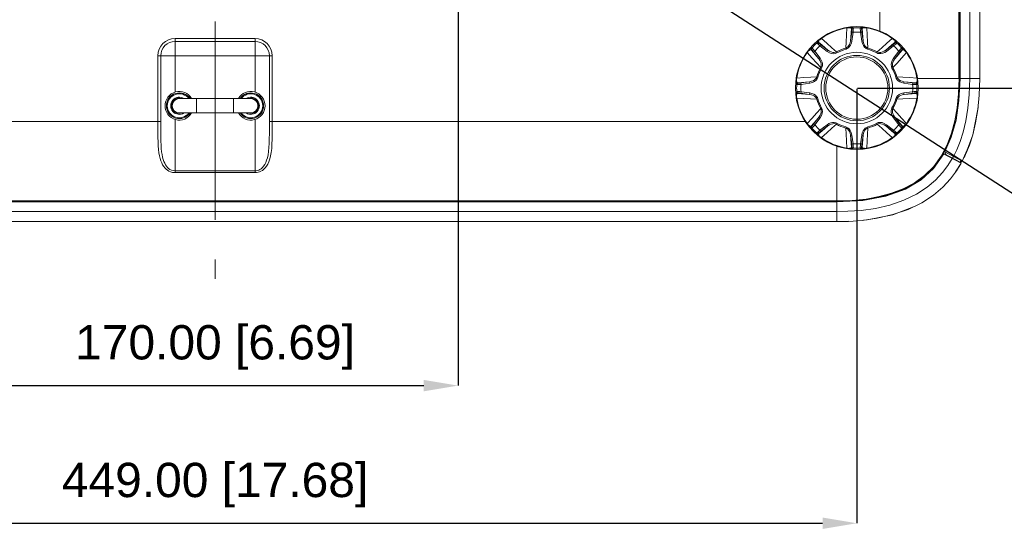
# Model space of a CAD drawing. Header units: millimetres. Extents: x 3925 to 5043, y -86 to 778.
# Tile 136 of 256: x 4300 to 4386, y 102 to 148. Entities that reach past the tile are written whole.
import ezdxf

# ---------------------------------------------------------------- set-up
doc = ezdxf.new("R2010")
doc.units = ezdxf.units.MM
doc.header["$LTSCALE"] = 46.255
doc.header["$PDMODE"] = 3
doc.header["$PDSIZE"] = 1
doc.linetypes.add('AM_ISO08W050', pattern=[18, 12, -1.5, 3, -1.5])
doc.linetypes.add('CENTER', pattern=[0.6, 0.375, -0.075, 0.075, -0.075])
doc.layers.get('0').update_dxf_attribs({"linetype": 'CONTINUOUS'})
doc.layers.get('Defpoints').update_dxf_attribs({"linetype": 'CONTINUOUS'})
doc.layers.add('AM_7', color=4, linetype='AM_ISO08W050', lineweight=25)
for name, color, linetype in [('H30-BOTTOM-CDXF_CONTINUOUS_LINE', 7, 'CONTINUOUS'), ('H30-LEFT-COVDXF_CONTINUOUS_LINE', 7, 'CONTINUOUS'), ('H30-U-RING_DDXF_CONTINUOUS_LINE', 7, 'CONTINUOUS'), ('H30_SECURITYDXF_CONTINUOUS_LINE', 7, 'CONTINUOUS'), ('H30K-REAR-CODXF_CONTINUOUS_LINE', 7, 'CONTINUOUS'), ('H30K-TOP-COVDXF_CONTINUOUS_LINE', 7, 'CONTINUOUS'), ('RUBBER-FOOT-DXF_CONTINUOUS_LINE', 7, 'CONTINUOUS')]:
    doc.layers.add(name, color=color, linetype=linetype)
doc.styles.add('SLDTEXTSTYLE0', font='arialbd.ttf', dxfattribs={"height": 5.5})
doc.styles.add('SLDTEXTSTYLE2', font='arial.ttf')
doc.styles.get("Standard").update_dxf_attribs({"font": 'txt', "width": 0.7})
doc.dimstyles.new('SLDDIMSTYLE1', dxfattribs={"dimtxt": 5.650301, "dimasz": 4.572, "dimexe": 0, "dimexo": 0.0625, "dimgap": 1.412575, "dimtad": 0, "dimtih": 1, "dimtoh": 1, "dimlfac": 3.5, "dimrnd": 1e-09, "dimzin": 4, "dimdsep": 46, "dimtxsty": 'SLDTEXTSTYLE0', "dimsah": 1, "dimcen": 0.09, "dimadec": 0, "dimazin": 1, "dimtol": 1, "dimtp": 0.8, "dimtm": 0.8, "dimtfac": 1, "dimtdec": 1, "dimtofl": 0, "dimtmove": 0, "dimatfit": 3, "dimfxl": 1, "dimfrac": 2, "dimtolj": 1, "dimarcsym": 0})
doc.dimstyles.new('SLDDIMSTYLE6', dxfattribs={"dimtxt": 0.18, "dimasz": 4.572, "dimexe": 0, "dimexo": 0.0625, "dimgap": 0, "dimtad": 0, "dimtih": 1, "dimtoh": 1, "dimdec": 0, "dimrnd": 1e-09, "dimzin": 0, "dimdsep": 46, "dimtxsty": 'STANDARD', "dimsah": 1, "dimcen": 0.09, "dimadec": 0, "dimazin": 0, "dimtfac": 4.572, "dimtdec": 0, "dimtofl": 0, "dimtmove": 0, "dimatfit": 3, "dimfxl": 1, "dimfrac": 2, "dimtolj": 1, "dimtzin": 0, "dimarcsym": 0})

# ---------------------------------------------------------------- blocks, each defined once
blk = doc.blocks.new('*D95')
at = {"color": 0, "linetype": 'Continuous', "lineweight": -2}
for p, q in [((4295.634, 203.852), (4295.634, 115.578)), ((4338.134, 203.852), (4338.134, 115.578)), ((4298.634, 115.578), (4335.134, 115.578))]:
    blk.add_line(p, q, dxfattribs=at)
at = {"color": 0, "linetype": 'Continuous', "lineweight": 0}
for points in [[(4298.634, 116.078), (4298.634, 115.078), (4295.634, 115.578)], [(4335.134, 116.078), (4335.134, 115.078), (4338.134, 115.578)]]:
    blk.add_solid(points, dxfattribs=at)
at = {"layer": 'Defpoints', "color": 0, "linetype": 'Continuous', "lineweight": 0}
for p in [(4295.634, 203.915), (4338.134, 203.915), (4338.134, 115.578)]:
    blk.add_point(p, dxfattribs=at)
at = {"color": 0, "linetype": 'Continuous', "lineweight": 0, "insert": (4316.884, 118.913), "char_height": 3, "attachment_point": 5, "style": 'SLDTEXTSTYLE2'}
blk.add_mtext('\\A1;170.00 [6.69]', dxfattribs=at)
blk = doc.blocks.new('*D98')
at = {"color": 0, "linetype": 'Continuous', "lineweight": -2}
for p, q in [((4260.759, 141.527), (4260.759, 103.545)), ((4373.009, 141.527), (4373.009, 103.545)), ((4263.759, 103.545), (4370.009, 103.545))]:
    blk.add_line(p, q, dxfattribs=at)
at = {"color": 0, "linetype": 'Continuous', "lineweight": 0}
for points in [[(4263.759, 104.045), (4263.759, 103.045), (4260.759, 103.545)], [(4370.009, 104.045), (4370.009, 103.045), (4373.009, 103.545)]]:
    blk.add_solid(points, dxfattribs=at)
at = {"layer": 'Defpoints', "color": 0, "linetype": 'Continuous', "lineweight": 0}
for p in [(4260.759, 141.59), (4373.009, 141.59), (4373.009, 103.545)]:
    blk.add_point(p, dxfattribs=at)
at = {"color": 0, "linetype": 'Continuous', "lineweight": 0, "insert": (4316.884, 106.88), "char_height": 3, "attachment_point": 5, "style": 'SLDTEXTSTYLE2'}
blk.add_mtext('\\A1;449.00 [17.68]', dxfattribs=at)
blk = doc.blocks.new('*D99')
at = {"color": 0, "linetype": 'Continuous', "lineweight": -2}
for p, q in [((4355.571, 219.415), (4396.499, 219.415)), ((4396.499, 216.415), (4396.499, 144.59)), ((4373.071, 141.59), (4396.499, 141.59))]:
    blk.add_line(p, q, dxfattribs=at)
at = {"color": 0, "linetype": 'Continuous', "lineweight": 0}
for points in [[(4395.999, 216.415), (4396.999, 216.415), (4396.499, 219.415)], [(4395.999, 144.59), (4396.999, 144.59), (4396.499, 141.59)]]:
    blk.add_solid(points, dxfattribs=at)
at = {"layer": 'Defpoints', "color": 0, "linetype": 'Continuous', "lineweight": 0}
for p in [(4355.509, 219.415), (4373.009, 141.59), (4396.499, 141.59)]:
    blk.add_point(p, dxfattribs=at)
at = {"color": 0, "linetype": 'Continuous', "lineweight": 0, "insert": (4393.164, 180.502), "char_height": 3, "attachment_point": 5, "rotation": 90, "style": 'SLDTEXTSTYLE2'}
blk.add_mtext('\\A1;311.30 [12.26]', dxfattribs=at)

msp = doc.modelspace()

# ---------------------------------------------------------------- linework, layer by layer
at = {"layer": 'AM_7', "linetype": 'CENTER', "lineweight": 15}
msp.add_line((4316.8838, 258.4298), (4316.8838, 124.9148), dxfattribs=at)
at = {"layer": 'H30-BOTTOM-CDXF_CONTINUOUS_LINE', "color": 7, "linetype": 'Continuous', "lineweight": 0}
for p, q in [((4375.0088, 216.4148), (4375.0088, 146.5615)), ((4381.9391, 142.4148), (4381.9391, 216.4148)), ((4381.9936, 216.4148), (4381.9936, 142.4148)), ((4320.3838, 145.9148), (4313.3838, 145.9148)), ((4313.3838, 141.2322), (4313.3838, 145.9148)), ((4320.3838, 145.6648), (4313.3838, 145.6648)), ((4320.3838, 141.2322), (4320.3838, 145.9148)), ((4311.8838, 144.4148), (4321.8838, 144.4148)), ((4311.8838, 144.4148), (4311.8838, 138.6648)), ((4312.1338, 144.4148), (4312.1339, 138.1758)), ((4321.6338, 138.6648), (4321.6338, 144.4148)), ((4321.8838, 138.6648), (4321.8838, 144.4148)), ((4378.3051, 142.4148), (4381.9936, 142.4148)), ((4265.2542, 138.6648), (4312.1338, 138.6648)), ((4313.3838, 134.1995), (4313.3838, 138.8473)), ((4320.3838, 138.8473), (4320.3838, 134.1995)), ((4321.6338, 138.6648), (4368.5161, 138.6648)), ((4371.2588, 131.68), (4371.2588, 136.5145)), ((4313.3838, 134.3558), (4320.3838, 134.3558)), ((4313.3838, 134.1995), (4320.3838, 134.1995)), ((4371.2588, 131.7345), (4262.5088, 131.7345)), ((4371.2588, 131.68), (4262.5088, 131.68))]:
    msp.add_line(p, q, dxfattribs=at)
for points in [[(4380.3924, 135.641), (4380.9006, 136.6158), (4381.2894, 137.6403), (4381.5804, 138.7158), (4381.7862, 139.8555), (4381.9112, 141.0802), (4381.9542, 142.4148)], [(4381.9936, 142.4148), (4381.8538, 140.0439), (4381.441, 137.9745), (4380.7772, 136.2316)], [(4311.8838, 138.6648), (4311.8839, 138.1586), (4311.8851, 137.6963), (4311.8894, 137.2732), (4311.8989, 136.8866), (4311.9156, 136.534), (4311.941, 136.2138), (4311.9761, 135.925), (4312.021, 135.6658), (4312.0759, 135.4338), (4312.141, 135.2256), (4312.2161, 135.0397), (4312.2999, 134.8765), (4312.3907, 134.7353), (4312.4885, 134.613), (4312.5957, 134.5055), (4312.7154, 134.4108), (4312.8492, 134.33), (4313.0002, 134.2648), (4313.1761, 134.2182), (4313.3838, 134.1995)], [(4320.3838, 134.3558), (4320.4934, 134.363), (4320.5977, 134.3836), (4320.7012, 134.4179), (4320.8064, 134.4684), (4320.9142, 134.5389), (4321.0231, 134.6333), (4321.1292, 134.7537), (4321.2282, 134.9002), (4321.3174, 135.0727), (4321.3959, 135.2726), (4321.463, 135.502), (4321.5182, 135.7626), (4321.5615, 136.0564), (4321.5932, 136.3862), (4321.6144, 136.7541), (4321.6266, 137.1625), (4321.6322, 137.6151), (4321.6337, 138.1151), (4321.6338, 138.6648)], [(4320.3838, 134.1995), (4320.5153, 134.2069), (4320.6405, 134.2282), (4320.7646, 134.2638), (4320.8909, 134.3162), (4321.0203, 134.3893), (4321.1509, 134.4871), (4321.2782, 134.6119), (4321.397, 134.7638), (4321.5041, 134.9426), (4321.5983, 135.1499), (4321.6789, 135.3878), (4321.7451, 135.658), (4321.797, 135.9626), (4321.8351, 136.3046), (4321.8605, 136.6859), (4321.8752, 137.1091), (4321.8818, 137.578), (4321.8837, 138.0958), (4321.8838, 138.6648)], [(4312.1339, 138.1758), (4312.1349, 137.7293), (4312.1384, 137.3209), (4312.1464, 136.9478), (4312.1603, 136.6076), (4312.1815, 136.2987), (4312.2107, 136.0201), (4312.2481, 135.7702), (4312.2939, 135.5464), (4312.3481, 135.3456), (4312.4107, 135.1663), (4312.4805, 135.0089), (4312.5562, 134.8727), (4312.6378, 134.7547), (4312.7271, 134.6511), (4312.8268, 134.5597), (4312.9383, 134.4817), (4313.0641, 134.4188), (4313.2107, 134.3739), (4313.3838, 134.3558)], [(4380.7772, 136.2316), (4379.9027, 134.8395), (4378.8025, 133.7459), (4377.4038, 132.8776), (4375.6554, 132.2202), (4373.5845, 131.8142), (4371.2588, 131.68)], [(4378.0292, 133.2792), (4378.9419, 133.9348), (4379.736, 134.7284), (4380.3924, 135.641)], [(4371.2588, 131.7194), (4372.5945, 131.7625), (4373.8232, 131.8881), (4374.967, 132.0952), (4376.0435, 132.3875), (4377.064, 132.7758), (4378.0292, 133.2792)]]:
    msp.add_lwpolyline(points, dxfattribs=at)
for centre, radius, start, end in [((4313.3838, 144.4148), 1.5, 90, 180), ((4313.3838, 144.4148), 1.25, 90, 180), ((4320.3838, 144.4148), 1.5, 0, 90), ((4320.3838, 144.4148), 1.25, 360, 90), ((4313.7588, 140.0398), 1.25, 30.350129, 329.649871), ((4320.0088, 140.0398), 1.25, 210.350129, 149.649871)]:
    msp.add_arc(centre, radius, start, end, dxfattribs=at)
at = {"layer": 'H30-LEFT-COVDXF_CONTINUOUS_LINE', "color": 7, "linetype": 'Continuous', "lineweight": 0}
for p, q in [((4382.0338, 142.4148), (4382.0338, 216.4148)), ((4382.8807, 142.4148), (4382.8807, 216.4148)), ((4383.7588, 142.4148), (4383.7588, 216.4148)), ((4382.0338, 142.4148), (4383.7588, 142.4148)), ((4382.8733, 136.651), (4382.2257, 135.1924)), ((4382.0325, 135.0971), (4380.5584, 135.8833)), ((4380.7052, 136.0022), (4380.8439, 135.731)), ((4382.2257, 135.1924), (4380.7057, 136.0031)), ((4381.0271, 135.605), (4381.0359, 135.6202)), ((4381.4527, 135.6047), (4381.3703, 135.4503)), ((4381.4635, 135.3749), (4381.4808, 135.3914)), ((4382.1148, 135.2516), (4382.0325, 135.0971))]:
    msp.add_line(p, q, dxfattribs=at)
for points in [[(4382.0338, 142.4148), (4381.9442, 140.4913), (4381.6829, 138.7814), (4381.2639, 137.2851), (4380.7057, 136.0031)], [(4381.4683, 135.5964), (4381.7606, 136.201), (4382.0428, 136.9053), (4382.308, 137.7356), (4382.5438, 138.7199), (4382.7249, 139.826), (4382.839, 141.0346), (4382.8807, 142.4148)], [(4382.2257, 135.1924), (4382.5491, 135.847), (4382.8589, 136.6067), (4383.1475, 137.4972), (4383.4015, 138.545), (4383.5945, 139.7128), (4383.7151, 140.9791), (4383.7588, 142.4148)]]:
    msp.add_lwpolyline(points, dxfattribs=at)
at = {"layer": 'H30-U-RING_DDXF_CONTINUOUS_LINE', "color": 7, "linetype": 'Continuous', "lineweight": 0}
for p, q in [((4313.7588, 140.6648), (4320.0088, 140.6648)), ((4315.2588, 140.6648), (4315.2588, 139.4148)), ((4318.5088, 140.6648), (4318.5088, 139.4148)), ((4313.7588, 139.4148), (4320.0088, 139.4148))]:
    msp.add_line(p, q, dxfattribs=at)
for centre, start, end in [((4313.7588, 140.0398), 90, 270), ((4320.0088, 140.0398), 270, 90)]:
    msp.add_arc(centre, 0.625, start, end, dxfattribs=at)
at = {"layer": 'H30_SECURITYDXF_CONTINUOUS_LINE', "color": 7, "linetype": 'Continuous', "lineweight": 0}
for centre, radius, start, end in [((4313.7588, 140.0398), 1.125, 33.800376, 326.199501), ((4313.7588, 140.0398), 1.05, 36.639214, 323.360786), ((4313.7588, 140.0398), 0.75, 56.660365, 303.340004), ((4313.7588, 140.0398), 0.675, 68.250414, 291.749167), ((4320.0088, 140.0398), 1.125, 213.800376, 146.199501), ((4320.0088, 140.0398), 1.05, 216.639214, 143.360786), ((4320.0088, 140.0398), 0.75, 236.660365, 123.340004), ((4320.0088, 140.0398), 0.675, 248.250414, 111.749167)]:
    msp.add_arc(centre, radius, start, end, dxfattribs=at)
at = {"layer": 'H30K-REAR-CODXF_CONTINUOUS_LINE', "color": 7, "linetype": 'Continuous', "lineweight": 0}
for p, q in [((4380.5451, 135.8621), (4382.129, 135.0173)), ((4381.646, 134.2583), (4382.129, 135.0173)), ((4262.5088, 131.6398), (4371.2588, 131.6398)), ((4371.2588, 129.9148), (4371.2588, 131.6398)), ((4371.2588, 130.7929), (4262.5088, 130.7929)), ((4373.4792, 130.0232), (4372.2739, 129.9362)), ((4374.8013, 130.2092), (4373.4792, 130.0232)), ((4371.2588, 129.9148), (4262.5088, 129.9148)), ((4372.2739, 129.9362), (4371.2588, 129.9148)), ((4372.1414, 129.9322), (4372.2872, 129.9372)), ((4372.3053, 129.9385), (4372.1424, 129.9314)), ((4372.2411, 129.9348), (4372.2774, 129.9365))]:
    msp.add_line(p, q, dxfattribs=at)
for points in [[(4371.2588, 131.6398), (4373.549, 131.7692), (4375.5537, 132.1503), (4377.2533, 132.7614), (4378.6348, 133.5684), (4379.7254, 134.5653), (4380.6102, 135.8274)], [(4381.354, 135.4307), (4380.9808, 134.8315), (4380.502, 134.1964), (4379.9, 133.55), (4379.1541, 132.916), (4378.2347, 132.315), (4377.1346, 131.7826), (4375.908, 131.3628), (4374.6333, 131.0712), (4373.3823, 130.896), (4372.2329, 130.8134), (4371.2588, 130.7929)], [(4382.129, 135.0173), (4381.7201, 134.357), (4381.1925, 133.6534), (4380.5267, 132.9344), (4379.7018, 132.2292), (4378.6892, 131.5633), (4377.4873, 130.9782), (4376.1622, 130.5221), (4374.8013, 130.2092)]]:
    msp.add_lwpolyline(points, dxfattribs=at)
at = {"layer": 'H30K-TOP-COVDXF_CONTINUOUS_LINE', "color": 7, "linetype": 'Continuous', "lineweight": 0}
for p, q in [((4383.6009, 139.7523), (4383.1514, 137.5032)), ((4383.608, 139.8709), (4383.6009, 139.7523)), ((4381.6402, 135.3013), (4381.6279, 135.2795)), ((4381.689, 135.2737), (4381.6751, 135.2492)), ((4382.1909, 135.2038), (4382.0894, 135.0422)), ((4378.1009, 131.253), (4376.1626, 130.52)), ((4378.2737, 131.361), (4378.1009, 131.253)), ((4373.9194, 130.0724), (4373.5939, 130.0531)), ((4376.1626, 130.52), (4373.9194, 130.0724))]:
    msp.add_line(p, q, dxfattribs=at)
msp.add_lwpolyline([(4383.1514, 137.5032), (4382.4134, 135.5579), (4382.3798, 135.5044)], dxfattribs=at)
at = {"layer": 'RUBBER-FOOT-DXF_CONTINUOUS_LINE', "color": 7, "linetype": 'Continuous', "lineweight": 0}
for p, q in [((4372.1312, 146.8736), (4372.136, 146.8449)), ((4372.5635, 146.4842), (4372.4583, 145.7158)), ((4372.5855, 146.7357), (4372.5399, 146.7848)), ((4372.6872, 146.4673), (4372.5635, 146.4842)), ((4372.6872, 146.4673), (4372.5819, 145.6988)), ((4372.6553, 146.8924), (4372.7019, 146.8434)), ((4373.3158, 146.8434), (4373.3624, 146.8924)), ((4373.3305, 146.4673), (4373.4542, 146.4842)), ((4373.4358, 145.6988), (4373.3305, 146.4673)), ((4373.4778, 146.7848), (4373.4322, 146.7357)), ((4373.5594, 145.7158), (4373.4542, 146.4842)), ((4373.8865, 146.8736), (4373.8817, 146.8449)), ((4369.511, 145.5217), (4369.5093, 145.5893)), ((4369.667, 145.5948), (4369.6695, 145.5279)), ((4369.8932, 145.9466), (4369.9101, 145.9229)), ((4372.5819, 145.6988), (4372.4583, 145.7157)), ((4373.4358, 145.6988), (4373.5594, 145.7157)), ((4376.1245, 145.9466), (4376.1076, 145.9229)), ((4376.3482, 145.5279), (4376.3507, 145.5948)), ((4376.5084, 145.5893), (4376.5067, 145.5217)), ((4368.652, 144.7054), (4368.6757, 144.6885)), ((4369.0707, 144.9291), (4369.0038, 144.9316)), ((4369.0093, 145.0893), (4369.0769, 145.0876)), ((4369.3325, 144.8113), (4369.2331, 144.7358)), ((4369.2331, 144.7358), (4369.702, 144.118)), ((4369.3325, 144.8113), (4369.8014, 144.1934)), ((4369.7873, 145.2661), (4369.8628, 145.3655)), ((4370.4052, 144.7972), (4369.7873, 145.2661)), ((4370.4806, 144.8966), (4369.8628, 145.3655)), ((4370.4052, 144.7972), (4370.4807, 144.8966)), ((4371.2674, 144.6645), (4371.2202, 144.7478)), ((4372.0661, 144.9953), (4372.0405, 145.0876)), ((4373.9516, 144.9953), (4373.9772, 145.0876)), ((4374.7503, 144.6645), (4374.7975, 144.7478)), ((4376.1549, 145.3655), (4375.537, 144.8966)), ((4375.6125, 144.7972), (4375.537, 144.8966)), ((4376.2303, 145.2661), (4375.6125, 144.7972)), ((4376.2303, 145.2661), (4376.1549, 145.3655)), ((4376.6852, 144.8113), (4376.2162, 144.1934)), ((4376.7846, 144.7358), (4376.3157, 144.118)), ((4376.7846, 144.7358), (4376.6852, 144.8113)), ((4377.0084, 145.0893), (4376.9408, 145.0876)), ((4377.0139, 144.9316), (4376.947, 144.9291)), ((4377.342, 144.6885), (4377.3657, 144.7054)), ((4369.8014, 144.1934), (4369.702, 144.1179)), ((4376.3157, 144.1179), (4376.2162, 144.1934)), ((4369.9341, 143.3312), (4369.8508, 143.3784)), ((4376.1669, 143.3784), (4376.0836, 143.3312)), ((4367.725, 142.4674), (4367.7537, 142.4626)), ((4368.8828, 142.1403), (4368.1144, 142.0351)), ((4368.8998, 142.0167), (4368.8829, 142.1403)), ((4369.6033, 142.5325), (4369.511, 142.5581)), ((4376.5067, 142.5581), (4376.4144, 142.5325)), ((4377.1348, 142.1403), (4377.1179, 142.0167)), ((4377.1348, 142.1403), (4377.9033, 142.0351)), ((4378.264, 142.4626), (4378.2927, 142.4674)), ((4367.7552, 141.8967), (4367.7062, 141.9433)), ((4367.7552, 141.2828), (4367.7062, 141.2362)), ((4367.8138, 142.0587), (4367.8629, 142.0131)), ((4368.1313, 141.9114), (4368.1144, 142.0351)), ((4368.1144, 141.1444), (4368.1313, 141.2681)), ((4368.8998, 142.0167), (4368.1313, 141.9114)), ((4368.8998, 141.1628), (4368.1313, 141.2681)), ((4377.1179, 142.0167), (4377.8864, 141.9114)), ((4377.8864, 141.2681), (4377.1179, 141.1628)), ((4377.9033, 142.0351), (4377.8864, 141.9114)), ((4377.9033, 141.1444), (4377.8864, 141.2681)), ((4378.1548, 142.0131), (4378.2039, 142.0587)), ((4378.2625, 141.8967), (4378.3115, 141.9433)), ((4378.3115, 141.2362), (4378.2625, 141.2828)), ((4367.7537, 140.7169), (4367.725, 140.7121)), ((4367.8629, 141.1664), (4367.8138, 141.1208)), ((4368.8828, 141.0392), (4368.1144, 141.1444)), ((4368.8829, 141.0392), (4368.8998, 141.1628)), ((4369.511, 140.6214), (4369.6033, 140.647)), ((4376.5067, 140.6214), (4376.4144, 140.647)), ((4377.1348, 141.0392), (4377.1179, 141.1628)), ((4377.9033, 141.1444), (4377.1349, 141.0392)), ((4378.2039, 141.1208), (4378.1548, 141.1664)), ((4378.264, 140.7169), (4378.2927, 140.7121)), ((4369.8508, 139.8011), (4369.9341, 139.8483)), ((4376.1669, 139.8011), (4376.0836, 139.8483)), ((4369.2331, 138.4437), (4369.702, 139.0615)), ((4369.3325, 138.3683), (4369.8014, 138.9861)), ((4369.702, 139.0616), (4369.8014, 138.9861)), ((4376.3157, 139.0616), (4376.2162, 138.9861)), ((4376.2162, 138.9861), (4376.6852, 138.3683)), ((4376.3157, 139.0616), (4376.7846, 138.4437)), ((4368.6757, 138.491), (4368.652, 138.4741)), ((4369.0038, 138.2479), (4369.0707, 138.2504)), ((4369.0093, 138.0902), (4369.0769, 138.0919)), ((4369.2331, 138.4437), (4369.3325, 138.3683)), ((4369.7873, 137.9134), (4370.4052, 138.3824)), ((4369.7873, 137.9134), (4369.8628, 137.814)), ((4369.8628, 137.814), (4370.4806, 138.2829)), ((4370.4052, 138.3824), (4370.4807, 138.2829)), ((4371.2674, 138.515), (4371.2202, 138.4317)), ((4372.0661, 138.1842), (4372.0405, 138.0919)), ((4373.9516, 138.1842), (4373.9772, 138.0919)), ((4374.7503, 138.515), (4374.7975, 138.4317)), ((4375.6125, 138.3824), (4375.537, 138.2829)), ((4375.5371, 138.2829), (4376.1549, 137.814)), ((4375.6125, 138.3824), (4376.2303, 137.9134)), ((4376.2303, 137.9134), (4376.1549, 137.814)), ((4376.7846, 138.4437), (4376.6852, 138.3683)), ((4376.9408, 138.0919), (4377.0084, 138.0902)), ((4376.947, 138.2504), (4377.0139, 138.2479)), ((4377.342, 138.491), (4377.3657, 138.4741)), ((4369.5093, 137.5902), (4369.511, 137.6578)), ((4369.6695, 137.6516), (4369.667, 137.5847)), ((4369.8932, 137.2329), (4369.9101, 137.2566)), ((4372.5819, 137.4807), (4372.4583, 137.4638)), ((4372.4583, 137.4637), (4372.5635, 136.6953)), ((4372.5819, 137.4807), (4372.6872, 136.7122)), ((4373.3305, 136.7122), (4373.4358, 137.4807)), ((4373.4358, 137.4807), (4373.5594, 137.4638)), ((4373.4542, 136.6953), (4373.5594, 137.4638)), ((4376.1245, 137.2329), (4376.1076, 137.2566)), ((4376.3507, 137.5847), (4376.3482, 137.6516)), ((4376.5067, 137.6578), (4376.5084, 137.5902)), ((4372.1312, 136.3059), (4372.136, 136.3346)), ((4372.5399, 136.3947), (4372.5855, 136.4438)), ((4372.6872, 136.7122), (4372.5635, 136.6953)), ((4372.7019, 136.3361), (4372.6553, 136.2871)), ((4373.3624, 136.2871), (4373.3158, 136.3361)), ((4373.3305, 136.7122), (4373.4542, 136.6953)), ((4373.4322, 136.4438), (4373.4778, 136.3947)), ((4373.8865, 136.3059), (4373.8817, 136.3346))]:
    msp.add_line(p, q, dxfattribs=at)
for points in [[(4372.136, 146.8449), (4372.0991, 146.2122), (4372.0672, 145.6272), (4372.0405, 145.0876)], [(4372.1312, 146.8736), (4372.2173, 146.8866), (4372.3043, 146.8971), (4372.3887, 146.9044), (4372.4678, 146.9085), (4372.5371, 146.9091), (4372.5937, 146.9065), (4372.6343, 146.9009), (4372.6553, 146.8924)], [(4372.136, 146.8449), (4372.198, 146.855), (4372.2616, 146.8613), (4372.3236, 146.863), (4372.3806, 146.86), (4372.4304, 146.8525), (4372.4723, 146.841), (4372.5053, 146.8258), (4372.5284, 146.8071), (4372.5399, 146.7848)], [(4372.4583, 145.7158), (4372.4856, 146.0722), (4372.5129, 146.43), (4372.5399, 146.7848)], [(4372.6553, 146.8924), (4372.614, 146.8823), (4372.5785, 146.859), (4372.5528, 146.8252), (4372.5399, 146.7847)], [(4372.5855, 146.7357), (4372.5872, 146.7247), (4372.5866, 146.6983), (4372.5838, 146.6586), (4372.5787, 146.6073), (4372.5719, 146.5484), (4372.5635, 146.4842)], [(4372.7019, 146.8434), (4372.6603, 146.8336), (4372.6245, 146.8103), (4372.5985, 146.7764), (4372.5855, 146.7357)], [(4372.7019, 146.8434), (4372.704, 146.8267), (4372.7041, 146.7871), (4372.7023, 146.7273), (4372.6986, 146.6506), (4372.6935, 146.5623), (4372.6872, 146.4673)], [(4373.3305, 146.4673), (4373.3242, 146.5622), (4373.3191, 146.6505), (4373.3154, 146.7275), (4373.3136, 146.7873), (4373.3137, 146.8268), (4373.3158, 146.8434)], [(4373.3158, 146.8434), (4373.3574, 146.8336), (4373.3932, 146.8103), (4373.4192, 146.7764), (4373.4322, 146.7357)], [(4373.8865, 146.8736), (4373.8003, 146.8866), (4373.7134, 146.8971), (4373.629, 146.9044), (4373.5499, 146.9085), (4373.4806, 146.9091), (4373.424, 146.9065), (4373.3834, 146.9009), (4373.3624, 146.8924)], [(4373.3624, 146.8924), (4373.4037, 146.8823), (4373.4392, 146.859), (4373.4649, 146.8252), (4373.4778, 146.7847)], [(4373.4542, 146.4842), (4373.4458, 146.5482), (4373.439, 146.6073), (4373.4339, 146.6588), (4373.431, 146.6986), (4373.4305, 146.7248), (4373.4322, 146.7357)], [(4373.4778, 146.7848), (4373.4893, 146.8071), (4373.5124, 146.8258), (4373.5454, 146.8411), (4373.5873, 146.8526), (4373.6371, 146.86), (4373.6941, 146.863), (4373.7561, 146.8613), (4373.8198, 146.855), (4373.8817, 146.8449)], [(4373.4778, 146.7848), (4373.5048, 146.43), (4373.5321, 146.0721), (4373.5594, 145.7158)], [(4373.9772, 145.0876), (4373.9506, 145.6258), (4373.9187, 146.2107), (4373.8817, 146.8449)], [(4369.8932, 145.9466), (4369.8231, 145.8949), (4369.7542, 145.8408), (4369.6893, 145.7863), (4369.6305, 145.7332), (4369.5811, 145.6846), (4369.5429, 145.6428), (4369.5182, 145.6101), (4369.5093, 145.5893)], [(4369.5093, 145.5893), (4369.5456, 145.6114), (4369.5872, 145.62), (4369.6293, 145.6143), (4369.667, 145.5948)], [(4369.511, 145.5217), (4369.5474, 145.5442), (4369.5891, 145.5531), (4369.6315, 145.5474), (4369.6695, 145.5279)], [(4369.667, 145.5948), (4369.6594, 145.6187), (4369.6624, 145.6483), (4369.675, 145.6824), (4369.6965, 145.7201), (4369.7265, 145.7607), (4369.7646, 145.8031), (4369.8097, 145.8457), (4369.8592, 145.8863), (4369.9101, 145.9229)], [(4369.667, 145.5948), (4369.9369, 145.363), (4370.2093, 145.1293), (4370.4806, 144.8966)], [(4369.8628, 145.3655), (4369.8117, 145.4049), (4369.765, 145.4419), (4369.7251, 145.4747), (4369.6949, 145.5008), (4369.676, 145.5189), (4369.6695, 145.5279)], [(4371.2202, 144.7478), (4370.8208, 145.1096), (4370.3847, 145.5006), (4369.9101, 145.9229)], [(4372.4583, 145.7157), (4372.4218, 145.5457), (4372.3654, 145.4019), (4372.2947, 145.2842), (4372.2141, 145.1925), (4372.1278, 145.1271), (4372.0405, 145.0876)], [(4372.5819, 145.6988), (4372.539, 145.5108), (4372.4682, 145.3448), (4372.3782, 145.2099), (4372.2773, 145.1079), (4372.1717, 145.0373), (4372.0661, 144.9953)], [(4373.9516, 144.9953), (4373.8153, 145.0547), (4373.6884, 145.1554), (4373.5789, 145.2944), (4373.4925, 145.471), (4373.4358, 145.6988)], [(4373.9772, 145.0876), (4373.8899, 145.1271), (4373.8036, 145.1925), (4373.723, 145.2841), (4373.6523, 145.4019), (4373.5959, 145.5457), (4373.5594, 145.7157)], [(4376.1076, 145.9229), (4375.6341, 145.5016), (4375.1979, 145.1105), (4374.7975, 144.7478)], [(4375.537, 144.8966), (4375.8084, 145.1293), (4376.0807, 145.363), (4376.3507, 145.5948)], [(4376.1076, 145.9229), (4376.1586, 145.8862), (4376.208, 145.8456), (4376.2531, 145.803), (4376.2912, 145.7607), (4376.3212, 145.7201), (4376.3427, 145.6824), (4376.3553, 145.6483), (4376.3583, 145.6187), (4376.3507, 145.5948)], [(4376.1245, 145.9466), (4376.1946, 145.8949), (4376.2635, 145.8408), (4376.3284, 145.7864), (4376.3871, 145.7333), (4376.4366, 145.6846), (4376.4747, 145.6428), (4376.4995, 145.6101), (4376.5084, 145.5893)], [(4376.3482, 145.5279), (4376.3416, 145.5188), (4376.3226, 145.5006), (4376.2925, 145.4745), (4376.2527, 145.4419), (4376.2061, 145.405), (4376.1549, 145.3655)], [(4376.5067, 145.5217), (4376.4703, 145.5442), (4376.4285, 145.5531), (4376.3862, 145.5474), (4376.3482, 145.5279)], [(4376.5084, 145.5893), (4376.4721, 145.6114), (4376.4305, 145.62), (4376.3884, 145.6143), (4376.3507, 145.5948)], [(4368.652, 144.7054), (4368.7037, 144.7755), (4368.7578, 144.8444), (4368.8122, 144.9093), (4368.8653, 144.9681), (4368.914, 145.0175), (4368.9558, 145.0557), (4368.9885, 145.0804), (4369.0093, 145.0893)], [(4368.6757, 144.6885), (4368.7124, 144.7395), (4368.753, 144.7889), (4368.7956, 144.834), (4368.8379, 144.8721), (4368.8785, 144.9021), (4368.9162, 144.9236), (4368.9503, 144.9362), (4368.9799, 144.9392), (4369.0038, 144.9316)], [(4368.6757, 144.6885), (4369.097, 144.215), (4369.4881, 143.7788), (4369.8508, 143.3784)], [(4369.0093, 145.0893), (4368.9872, 145.053), (4368.9786, 145.0114), (4368.9843, 144.9693), (4369.0038, 144.9316)], [(4369.702, 144.118), (4369.4693, 144.3893), (4369.2356, 144.6616), (4369.0038, 144.9316)], [(4369.0769, 145.0876), (4369.0544, 145.0512), (4369.0455, 145.0095), (4369.0512, 144.9671), (4369.0708, 144.9291)], [(4369.0707, 144.9291), (4369.0798, 144.9225), (4369.098, 144.9035), (4369.1241, 144.8734), (4369.1567, 144.8336), (4369.1936, 144.7871), (4369.2331, 144.7358)], [(4369.0769, 145.0876), (4369.0902, 145.0772), (4369.1183, 145.0493), (4369.1593, 145.0058), (4369.211, 144.9489), (4369.2697, 144.8829), (4369.3325, 144.8113)], [(4369.7873, 145.2661), (4369.7158, 145.3288), (4369.6497, 145.3876), (4369.5927, 145.4395), (4369.5491, 145.4805), (4369.5213, 145.5085), (4369.511, 145.5217)], [(4371.2674, 144.6645), (4371.129, 144.61), (4370.968, 144.5916), (4370.7924, 144.6124), (4370.6064, 144.6762), (4370.4052, 144.7972)], [(4371.2202, 144.7478), (4371.1305, 144.714), (4371.0233, 144.6992), (4370.9015, 144.7071), (4370.7683, 144.7404), (4370.6267, 144.8021), (4370.4807, 144.8966)], [(4375.6125, 144.7972), (4375.4493, 144.6946), (4375.2818, 144.6273), (4375.1227, 144.5955), (4374.9793, 144.5947), (4374.8547, 144.6195), (4374.7503, 144.6645)], [(4375.537, 144.8966), (4375.391, 144.8021), (4375.2494, 144.7404), (4375.1162, 144.7071), (4374.9944, 144.6992), (4374.8871, 144.714), (4374.7975, 144.7478)], [(4376.1669, 143.3784), (4376.5287, 143.7778), (4376.9197, 144.2139), (4377.342, 144.6885)], [(4376.5067, 145.5217), (4376.4963, 145.5084), (4376.4684, 145.4803), (4376.4249, 145.4393), (4376.368, 145.3876), (4376.302, 145.3289), (4376.2303, 145.2661)], [(4377.0139, 144.9316), (4376.7821, 144.6617), (4376.5483, 144.3893), (4376.3157, 144.118)], [(4376.9408, 145.0876), (4376.9275, 145.0772), (4376.8994, 145.0493), (4376.8584, 145.0058), (4376.8067, 144.9489), (4376.748, 144.8829), (4376.6852, 144.8113)], [(4376.947, 144.9291), (4376.938, 144.9226), (4376.9199, 144.9037), (4376.8938, 144.8736), (4376.8612, 144.8339), (4376.824, 144.787), (4376.7846, 144.7358)], [(4376.9469, 144.9291), (4376.9665, 144.9671), (4376.9722, 145.0094), (4376.9633, 145.0512), (4376.9408, 145.0876)], [(4377.3657, 144.7054), (4377.314, 144.7755), (4377.2599, 144.8444), (4377.2054, 144.9093), (4377.1523, 144.9681), (4377.1037, 145.0175), (4377.0619, 145.0557), (4377.0292, 145.0804), (4377.0084, 145.0893)], [(4377.0139, 144.9316), (4377.0334, 144.9693), (4377.0391, 145.0114), (4377.0305, 145.053), (4377.0084, 145.0893)], [(4377.342, 144.6885), (4377.3053, 144.7394), (4377.2647, 144.789), (4377.2221, 144.8341), (4377.1797, 144.8722), (4377.1391, 144.9022), (4377.1014, 144.9236), (4377.0674, 144.9362), (4377.0378, 144.9392), (4377.0139, 144.9316)], [(4369.702, 144.1179), (4369.7965, 143.9719), (4369.8582, 143.8303), (4369.8915, 143.6971), (4369.8994, 143.5753), (4369.8846, 143.468), (4369.8508, 143.3784)], [(4369.8014, 144.1934), (4369.904, 144.0302), (4369.9713, 143.8627), (4370.0031, 143.7036), (4370.0039, 143.5602), (4369.9791, 143.4356), (4369.9341, 143.3312)], [(4376.2162, 144.1934), (4376.0945, 143.9904), (4376.0296, 143.7974), (4376.0107, 143.6333), (4376.0288, 143.471), (4376.0836, 143.3312)], [(4376.3157, 144.1179), (4376.2212, 143.9719), (4376.1595, 143.8304), (4376.1262, 143.6972), (4376.1183, 143.5753), (4376.1331, 143.468), (4376.1669, 143.3784)], [(4367.725, 142.4674), (4367.712, 142.3812), (4367.7015, 142.2943), (4367.6942, 142.2099), (4367.6901, 142.1308), (4367.6895, 142.0615), (4367.6921, 142.0049), (4367.6977, 141.9643), (4367.7062, 141.9433)], [(4367.8138, 142.0587), (4367.7915, 142.0702), (4367.7728, 142.0933), (4367.7575, 142.1263), (4367.746, 142.1682), (4367.7386, 142.2181), (4367.7356, 142.275), (4367.7373, 142.337), (4367.7436, 142.4007), (4367.7537, 142.4626)], [(4369.511, 142.5581), (4368.9728, 142.5315), (4368.3879, 142.4996), (4367.7537, 142.4626)], [(4367.8138, 142.0587), (4368.1686, 142.0857), (4368.5265, 142.113), (4368.8828, 142.1403)], [(4369.511, 142.5581), (4369.4715, 142.4708), (4369.4061, 142.3845), (4369.3145, 142.3039), (4369.1967, 142.2333), (4369.0529, 142.1768), (4368.8829, 142.1403)], [(4369.6033, 142.5325), (4369.544, 142.3962), (4369.4432, 142.2693), (4369.3042, 142.1598), (4369.1276, 142.0734), (4368.8998, 142.0167)], [(4376.4144, 142.5325), (4376.4564, 142.4269), (4376.527, 142.3212), (4376.629, 142.2204), (4376.7639, 142.1304), (4376.9299, 142.0596), (4377.1179, 142.0167)], [(4378.264, 142.4626), (4377.6313, 142.4995), (4377.0463, 142.5314), (4376.5067, 142.5581)], [(4376.5067, 142.5581), (4376.5462, 142.4708), (4376.6116, 142.3845), (4376.7033, 142.3039), (4376.821, 142.2332), (4376.9648, 142.1768), (4377.1348, 142.1403)], [(4377.1348, 142.1403), (4377.4913, 142.113), (4377.8491, 142.0857), (4378.2039, 142.0587)], [(4378.264, 142.4626), (4378.2741, 142.4006), (4378.2804, 142.3369), (4378.2821, 142.275), (4378.2791, 142.218), (4378.2716, 142.1681), (4378.2601, 142.1263), (4378.2449, 142.0933), (4378.2262, 142.0702), (4378.2039, 142.0587)], [(4378.2927, 142.4674), (4378.3057, 142.3813), (4378.3162, 142.2943), (4378.3235, 142.2099), (4378.3276, 142.1308), (4378.3282, 142.0615), (4378.3255, 142.0049), (4378.3199, 141.9643), (4378.3115, 141.9433)], [(4367.725, 140.7121), (4367.712, 140.7982), (4367.7015, 140.8852), (4367.6942, 140.9696), (4367.6901, 141.0487), (4367.6895, 141.118), (4367.6921, 141.1746), (4367.6977, 141.2152), (4367.7062, 141.2362)], [(4367.7062, 141.9433), (4367.7163, 141.9846), (4367.7396, 142.0201), (4367.7734, 142.0458), (4367.8139, 142.0587)], [(4367.8139, 141.1208), (4367.7734, 141.1337), (4367.7396, 141.1594), (4367.7163, 141.1949), (4367.7062, 141.2362)], [(4367.7552, 141.8967), (4367.765, 141.9383), (4367.7883, 141.9741), (4367.8222, 142.0001), (4367.8629, 142.0131)], [(4368.1313, 141.9114), (4368.0364, 141.9051), (4367.9481, 141.9), (4367.8711, 141.8963), (4367.8113, 141.8945), (4367.7718, 141.8946), (4367.7552, 141.8967)], [(4368.1313, 141.2681), (4368.0364, 141.2744), (4367.9481, 141.2795), (4367.8711, 141.2832), (4367.8113, 141.285), (4367.7718, 141.2849), (4367.7552, 141.2828)], [(4367.8629, 141.1664), (4367.8222, 141.1794), (4367.7883, 141.2054), (4367.765, 141.2412), (4367.7552, 141.2828)], [(4368.1144, 142.0351), (4368.0504, 142.0267), (4367.9913, 142.0199), (4367.9398, 142.0148), (4367.9, 142.012), (4367.8738, 142.0114), (4367.8629, 142.0131)], [(4377.8864, 141.9114), (4377.9813, 141.9051), (4378.0696, 141.9), (4378.1466, 141.8963), (4378.2064, 141.8945), (4378.2459, 141.8946), (4378.2625, 141.8967)], [(4378.2625, 141.2828), (4378.2458, 141.2849), (4378.2062, 141.285), (4378.1464, 141.2832), (4378.0696, 141.2795), (4377.9814, 141.2744), (4377.8864, 141.2681)], [(4377.9033, 142.0351), (4377.9673, 142.0267), (4378.0268, 142.0198), (4378.078, 142.0148), (4378.1177, 142.0119), (4378.1438, 142.0114), (4378.1548, 142.0131)], [(4378.1548, 142.0131), (4378.1955, 142.0001), (4378.2294, 141.9742), (4378.2527, 141.9383), (4378.2625, 141.8967)], [(4378.1548, 141.1664), (4378.1955, 141.1794), (4378.2294, 141.2054), (4378.2527, 141.2412), (4378.2625, 141.2828)], [(4378.2038, 142.0587), (4378.2443, 142.0458), (4378.2781, 142.0201), (4378.3014, 141.9846), (4378.3115, 141.9433)], [(4378.2039, 141.1208), (4378.2443, 141.1337), (4378.2781, 141.1594), (4378.3014, 141.1949), (4378.3115, 141.2362)], [(4378.2927, 140.7121), (4378.3057, 140.7983), (4378.3162, 140.8852), (4378.3235, 140.9696), (4378.3276, 141.0487), (4378.3282, 141.118), (4378.3255, 141.1746), (4378.3199, 141.2152), (4378.3115, 141.2362)], [(4367.7537, 140.7169), (4367.7436, 140.7789), (4367.7373, 140.8426), (4367.7356, 140.9045), (4367.7386, 140.9615), (4367.7461, 141.0114), (4367.7576, 141.0532), (4367.7728, 141.0862), (4367.7915, 141.1093), (4367.8138, 141.1208)], [(4367.7537, 140.7169), (4368.3864, 140.68), (4368.9714, 140.6481), (4369.511, 140.6214)], [(4368.8828, 141.0392), (4368.5264, 141.0665), (4368.1686, 141.0938), (4367.8138, 141.1208)], [(4368.1144, 141.1444), (4368.0504, 141.1528), (4367.9909, 141.1597), (4367.9397, 141.1647), (4367.9, 141.1676), (4367.8739, 141.1681), (4367.8629, 141.1664)], [(4369.511, 140.6214), (4369.4715, 140.7087), (4369.4061, 140.795), (4369.3144, 140.8756), (4369.1967, 140.9463), (4369.0529, 141.0027), (4368.8829, 141.0392)], [(4369.6033, 140.647), (4369.5613, 140.7526), (4369.4907, 140.8583), (4369.3887, 140.9591), (4369.2538, 141.0491), (4369.0878, 141.12), (4368.8998, 141.1628)], [(4377.1179, 141.1628), (4376.8882, 141.1054), (4376.7059, 141.0148), (4376.5765, 140.9122), (4376.4745, 140.7845), (4376.4144, 140.647)], [(4377.1348, 141.0392), (4376.9648, 141.0027), (4376.821, 140.9463), (4376.7033, 140.8756), (4376.6116, 140.795), (4376.5462, 140.7087), (4376.5067, 140.6214)], [(4376.5067, 140.6214), (4377.0449, 140.648), (4377.6298, 140.6799), (4378.264, 140.7169)], [(4378.2039, 141.1208), (4377.8491, 141.0938), (4377.4912, 141.0665), (4377.1349, 141.0392)], [(4378.1548, 141.1664), (4378.1438, 141.1681), (4378.1177, 141.1676), (4378.0779, 141.1647), (4378.0268, 141.1597), (4377.9673, 141.1528), (4377.9033, 141.1444)], [(4378.264, 140.7169), (4378.2741, 140.7789), (4378.2804, 140.8426), (4378.2821, 140.9046), (4378.2791, 140.9616), (4378.2716, 141.0114), (4378.2601, 141.0532), (4378.2449, 141.0862), (4378.2262, 141.1093), (4378.2039, 141.1208)], [(4369.8508, 139.8011), (4369.489, 139.4017), (4369.098, 138.9656), (4368.6757, 138.491)], [(4369.702, 139.0616), (4369.7965, 139.2076), (4369.8582, 139.3491), (4369.8915, 139.4823), (4369.8994, 139.6042), (4369.8846, 139.7115), (4369.8508, 139.8011)], [(4369.8014, 138.9861), (4369.9232, 139.1891), (4369.9881, 139.3821), (4370.007, 139.5462), (4369.9889, 139.7086), (4369.9341, 139.8483)], [(4376.0836, 139.8483), (4376.0386, 139.7439), (4376.0138, 139.6193), (4376.0146, 139.4759), (4376.0464, 139.3169), (4376.1137, 139.1493), (4376.2162, 138.9861)], [(4376.1669, 139.8011), (4376.1331, 139.7115), (4376.1183, 139.6042), (4376.1262, 139.4823), (4376.1595, 139.3491), (4376.2212, 139.2076), (4376.3157, 139.0616)], [(4377.342, 138.491), (4376.9207, 138.9645), (4376.5296, 139.4007), (4376.1669, 139.8011)], [(4369.0038, 138.2479), (4369.2356, 138.5179), (4369.4693, 138.7902), (4369.702, 139.0615)], [(4376.3157, 139.0616), (4376.5484, 138.7902), (4376.7821, 138.5179), (4377.0139, 138.2479)], [(4368.652, 138.4741), (4368.7037, 138.404), (4368.7578, 138.3351), (4368.8123, 138.2702), (4368.8653, 138.2114), (4368.914, 138.162), (4368.9558, 138.1239), (4368.9885, 138.0991), (4369.0093, 138.0902)], [(4368.6757, 138.491), (4368.7124, 138.4401), (4368.753, 138.3905), (4368.7956, 138.3454), (4368.838, 138.3073), (4368.8786, 138.2773), (4368.9163, 138.2559), (4368.9503, 138.2433), (4368.9799, 138.2403), (4369.0038, 138.2479)], [(4369.0038, 138.2479), (4368.9843, 138.2102), (4368.9786, 138.1681), (4368.9872, 138.1265), (4369.0093, 138.0902)], [(4369.0708, 138.2504), (4369.0512, 138.2124), (4369.0455, 138.1701), (4369.0544, 138.1283), (4369.0769, 138.0919)], [(4369.0707, 138.2504), (4369.0797, 138.2569), (4369.0978, 138.2758), (4369.1239, 138.306), (4369.1565, 138.3457), (4369.1937, 138.3925), (4369.2331, 138.4437)], [(4369.0769, 138.0919), (4369.0902, 138.1023), (4369.1183, 138.1302), (4369.1593, 138.1737), (4369.211, 138.2306), (4369.2697, 138.2966), (4369.3325, 138.3683)], [(4369.511, 137.6578), (4369.5214, 137.6711), (4369.5493, 137.6992), (4369.5928, 137.7402), (4369.6497, 137.7919), (4369.7157, 137.8506), (4369.7873, 137.9134)], [(4370.4806, 138.2829), (4370.2093, 138.0502), (4369.937, 137.8165), (4369.667, 137.5847)], [(4369.6695, 137.6516), (4369.6761, 137.6607), (4369.6951, 137.6789), (4369.7252, 137.705), (4369.765, 137.7376), (4369.8116, 137.7745), (4369.8628, 137.814)], [(4369.9101, 137.2566), (4370.3836, 137.6779), (4370.8198, 138.069), (4371.2202, 138.4317)], [(4370.4052, 138.3824), (4370.5684, 138.4849), (4370.7359, 138.5522), (4370.895, 138.584), (4371.0384, 138.5848), (4371.163, 138.56), (4371.2674, 138.515)], [(4370.4806, 138.2829), (4370.6267, 138.3774), (4370.7683, 138.4391), (4370.9015, 138.4724), (4371.0233, 138.4803), (4371.1306, 138.4655), (4371.2202, 138.4317)], [(4372.0405, 138.0919), (4372.1278, 138.0524), (4372.2141, 137.987), (4372.2947, 137.8954), (4372.3654, 137.7776), (4372.4218, 137.6339), (4372.4583, 137.4637)], [(4372.0405, 138.0919), (4372.0671, 137.5537), (4372.099, 136.9688), (4372.136, 136.3346)], [(4372.0661, 138.1842), (4372.2024, 138.1249), (4372.3293, 138.0241), (4372.4388, 137.8851), (4372.5252, 137.7085), (4372.5819, 137.4807)], [(4373.4358, 137.4807), (4373.4786, 137.6687), (4373.5495, 137.8347), (4373.6395, 137.9697), (4373.7404, 138.0716), (4373.846, 138.1422), (4373.9516, 138.1842)], [(4373.5594, 137.4638), (4373.5959, 137.6338), (4373.6523, 137.7776), (4373.723, 137.8954), (4373.8036, 137.987), (4373.8899, 138.0524), (4373.9772, 138.0919)], [(4373.8817, 136.3346), (4373.9186, 136.9673), (4373.9505, 137.5523), (4373.9772, 138.0919)], [(4374.7503, 138.515), (4374.8887, 138.5695), (4375.0497, 138.5879), (4375.2253, 138.5671), (4375.4113, 138.5033), (4375.6125, 138.3824)], [(4374.7975, 138.4317), (4374.8871, 138.4655), (4374.9944, 138.4803), (4375.1162, 138.4724), (4375.2494, 138.4391), (4375.391, 138.3774), (4375.5371, 138.2829)], [(4374.7975, 138.4317), (4375.1969, 138.0699), (4375.633, 137.6789), (4376.1076, 137.2566)], [(4376.3507, 137.5847), (4376.0807, 137.8165), (4375.8084, 138.0503), (4375.5371, 138.2829)], [(4376.1549, 137.814), (4376.206, 137.7746), (4376.2527, 137.7377), (4376.2926, 137.7048), (4376.3228, 137.6787), (4376.3417, 137.6606), (4376.3482, 137.6516)], [(4376.2303, 137.9134), (4376.3019, 137.8507), (4376.368, 137.7919), (4376.425, 137.7401), (4376.4686, 137.699), (4376.4964, 137.671), (4376.5067, 137.6578)], [(4376.6852, 138.3683), (4376.7479, 138.2967), (4376.8067, 138.2306), (4376.8585, 138.1736), (4376.8996, 138.13), (4376.9276, 138.1022), (4376.9408, 138.0919)], [(4376.7846, 138.4437), (4376.824, 138.3926), (4376.8612, 138.3456), (4376.8938, 138.3059), (4376.9199, 138.2758), (4376.938, 138.2569), (4376.947, 138.2504)], [(4376.947, 138.2504), (4376.9665, 138.2124), (4376.9722, 138.1701), (4376.9633, 138.1283), (4376.9408, 138.0919)], [(4377.3657, 138.4741), (4377.314, 138.404), (4377.2599, 138.3351), (4377.2054, 138.2702), (4377.1523, 138.2115), (4377.1037, 138.162), (4377.0619, 138.1239), (4377.0292, 138.0991), (4377.0084, 138.0902)], [(4377.0139, 138.2479), (4377.0334, 138.2102), (4377.0391, 138.1681), (4377.0305, 138.1265), (4377.0084, 138.0902)], [(4377.342, 138.491), (4377.3053, 138.44), (4377.2647, 138.3906), (4377.2221, 138.3455), (4377.1797, 138.3074), (4377.1392, 138.2774), (4377.1015, 138.2559), (4377.0674, 138.2433), (4377.0378, 138.2403), (4377.0139, 138.2479)], [(4369.5093, 137.5902), (4369.5456, 137.5681), (4369.5872, 137.5595), (4369.6293, 137.5652), (4369.667, 137.5848)], [(4369.8932, 137.2329), (4369.8231, 137.2846), (4369.7542, 137.3387), (4369.6893, 137.3932), (4369.6305, 137.4463), (4369.5811, 137.4949), (4369.5429, 137.5367), (4369.5182, 137.5694), (4369.5093, 137.5902)], [(4369.511, 137.6578), (4369.5474, 137.6353), (4369.5891, 137.6264), (4369.6315, 137.6321), (4369.6695, 137.6517)], [(4369.9101, 137.2566), (4369.8591, 137.2933), (4369.8097, 137.3339), (4369.7646, 137.3765), (4369.7265, 137.4189), (4369.6965, 137.4594), (4369.675, 137.4971), (4369.6624, 137.5312), (4369.6594, 137.5608), (4369.667, 137.5847)], [(4372.5399, 136.3947), (4372.5129, 136.7495), (4372.4856, 137.1073), (4372.4583, 137.4637)], [(4373.5594, 137.4638), (4373.5321, 137.1073), (4373.5048, 136.7495), (4373.4778, 136.3947)], [(4376.3507, 137.5847), (4376.3583, 137.5608), (4376.3553, 137.5312), (4376.3427, 137.4971), (4376.3212, 137.4594), (4376.2912, 137.4188), (4376.2531, 137.3764), (4376.208, 137.3338), (4376.1585, 137.2933), (4376.1076, 137.2566)], [(4376.1245, 137.2329), (4376.1946, 137.2846), (4376.2635, 137.3387), (4376.3284, 137.3932), (4376.3872, 137.4463), (4376.4366, 137.4949), (4376.4747, 137.5367), (4376.4995, 137.5694), (4376.5084, 137.5902)], [(4376.5067, 137.6578), (4376.4703, 137.6353), (4376.4285, 137.6264), (4376.3862, 137.6321), (4376.3482, 137.6517)], [(4376.5084, 137.5902), (4376.4721, 137.5681), (4376.4305, 137.5595), (4376.3884, 137.5652), (4376.3507, 137.5848)], [(4372.1312, 136.3059), (4372.2173, 136.2929), (4372.3043, 136.2824), (4372.3887, 136.2751), (4372.4678, 136.271), (4372.5371, 136.2704), (4372.5937, 136.2731), (4372.6343, 136.2787), (4372.6553, 136.2871)], [(4372.5399, 136.3947), (4372.5284, 136.3724), (4372.5053, 136.3537), (4372.4723, 136.3385), (4372.4304, 136.327), (4372.3806, 136.3195), (4372.3236, 136.3165), (4372.2616, 136.3182), (4372.1979, 136.3246), (4372.136, 136.3346)], [(4372.6553, 136.2871), (4372.614, 136.2972), (4372.5785, 136.3205), (4372.5528, 136.3543), (4372.5399, 136.3948)], [(4372.5635, 136.6953), (4372.5719, 136.6313), (4372.5787, 136.5722), (4372.5838, 136.5207), (4372.5867, 136.4809), (4372.5872, 136.4547), (4372.5855, 136.4438)], [(4372.7019, 136.3361), (4372.6603, 136.3459), (4372.6245, 136.3692), (4372.5985, 136.4031), (4372.5855, 136.4438)], [(4372.6872, 136.7122), (4372.6935, 136.6173), (4372.6986, 136.529), (4372.7023, 136.452), (4372.7041, 136.3922), (4372.704, 136.3527), (4372.7019, 136.3361)], [(4373.3158, 136.3361), (4373.3137, 136.3528), (4373.3136, 136.3924), (4373.3154, 136.4522), (4373.3191, 136.529), (4373.3242, 136.6172), (4373.3305, 136.7122)], [(4373.3158, 136.3361), (4373.3574, 136.3459), (4373.3932, 136.3692), (4373.4192, 136.4031), (4373.4322, 136.4438)], [(4373.3624, 136.2871), (4373.4037, 136.2972), (4373.4392, 136.3205), (4373.4649, 136.3543), (4373.4778, 136.3948)], [(4373.8865, 136.3059), (4373.8004, 136.2929), (4373.7134, 136.2824), (4373.629, 136.2751), (4373.5499, 136.271), (4373.4806, 136.2704), (4373.424, 136.2731), (4373.3834, 136.2787), (4373.3624, 136.2871)], [(4373.4322, 136.4438), (4373.4305, 136.4549), (4373.4311, 136.4812), (4373.4339, 136.5209), (4373.439, 136.5722), (4373.4458, 136.6311), (4373.4542, 136.6953)], [(4373.8817, 136.3346), (4373.8197, 136.3245), (4373.756, 136.3182), (4373.6941, 136.3165), (4373.6371, 136.3195), (4373.5872, 136.327), (4373.5454, 136.3385), (4373.5124, 136.3537), (4373.4893, 136.3724), (4373.4778, 136.3947)]]:
    msp.add_lwpolyline(points, dxfattribs=at)
for radius in [5.3723, 3.125, 2.8559, 2.7211]:
    msp.add_circle((4373.0088, 141.5898), radius, dxfattribs=at)
for radius, start, end in [(5.3562, 99.430425, 125.569575), (5.3272, 99.430424, 125.569576), (4.8881, 86.227282, 93.772718), (5.2626, 86.655797, 93.344203), (5.3272, 54.430424, 80.569576), (5.3562, 54.430425, 80.569575), (5.3562, 144.430425, 170.569575), (5.3272, 144.430424, 170.569576), (5.2626, 131.655797, 138.344203), (4.8881, 131.227282, 138.772718), (3.6294, 105.47434, 119.52566), (3.5336, 105.47435, 119.525651), (3.5336, 60.47435, 74.525651), (3.6294, 60.47434, 74.52566), (4.8881, 41.227282, 48.772718), (5.2626, 41.655797, 48.344203), (5.3272, 9.430424, 35.569576), (5.3562, 9.430425, 35.569575), (3.6294, 150.47434, 164.52566), (3.5336, 150.474355, 164.525647), (3.5336, 15.474355, 29.525647), (3.6294, 15.47434, 29.52566), (5.2626, 176.655797, 183.344203), (4.8881, 176.227282, 183.772718), (4.8881, 356.227282, 3.772718), (5.2626, 356.655797, 3.344203), (5.3562, 189.430425, 215.569575), (5.3272, 189.430424, 215.569576), (3.6294, 195.47434, 209.52566), (3.5336, 195.47435, 209.525651), (3.5336, 330.47435, 344.525651), (3.6294, 330.47434, 344.52566), (5.3272, 324.430424, 350.569576), (5.3562, 324.430425, 350.569575), (5.2626, 221.655797, 228.344203), (4.8881, 221.227282, 228.772718), (3.6294, 240.47434, 254.52566), (3.5336, 240.47435, 254.525651), (3.5336, 285.47435, 299.525651), (3.6294, 285.47434, 299.52566), (4.8881, 311.227282, 318.772718), (5.2626, 311.655797, 318.344203), (5.3562, 234.430425, 260.569575), (5.3272, 234.430424, 260.569576), (5.3272, 279.430424, 305.569576), (5.3562, 279.430425, 305.569575), (4.8881, 266.227282, 273.772718), (5.2626, 266.655797, 273.344203)]:
    msp.add_arc((4373.0088, 141.5898), radius, start, end, dxfattribs=at)

# ---------------------------------------------------------------- dimensions: what is measured, and where the dimension line sits
at = {"color": 2, "linetype": 'Continuous', "lineweight": 0}
for base, p1, angle, picture, middle in [((4396.4988, 141.5898), (4355.5088, 219.4148), 90, '*D99', (4396.4988, 180.5023)), ((4373.0088, 103.5452), (4260.7588, 141.5898), 0, '*D98', (4316.8838, 103.5452))]:
    dim = msp.add_linear_dim(base=base, p1=p1, p2=(4373.0088, 141.5898), angle=angle, dimstyle='SLDDIMSTYLE1', override={"dimtxt": 3, "dimasz": 3, "dimtad": 1, "dimtih": 0, "dimlfac": 4, "dimtxsty": 'SLDTEXTSTYLE2', "dimtol": 0, "dimtp": 0.6, "dimtm": 0.6}, dxfattribs=at)
    dim.commit()
    dim.dimension.update_dxf_attribs({"geometry": picture, "text_midpoint": middle, "dimtype": 160})
dim = msp.add_linear_dim(base=(4338.1338, 115.5778), p1=(4295.6338, 203.9148), p2=(4338.1338, 203.9148), angle=0, dimstyle='SLDDIMSTYLE1', override={"dimtxt": 3, "dimasz": 3, "dimtad": 1, "dimtih": 0, "dimlfac": 4, "dimtxsty": 'SLDTEXTSTYLE2', "dimtol": 0, "dimtp": 0.6, "dimtm": 0.6}, dxfattribs=at)
dim.commit()
dim.dimension.update_dxf_attribs({"geometry": '*D95', "text_midpoint": (4316.8838, 118.913)})

# ---------------------------------------------------------------- leaders
msp.add_leader([(4316.9463, 177.3788), (4412.2068, 115.8742)], dimstyle='SLDDIMSTYLE6', dxfattribs=at)

doc.saveas('drawing.dxf')
